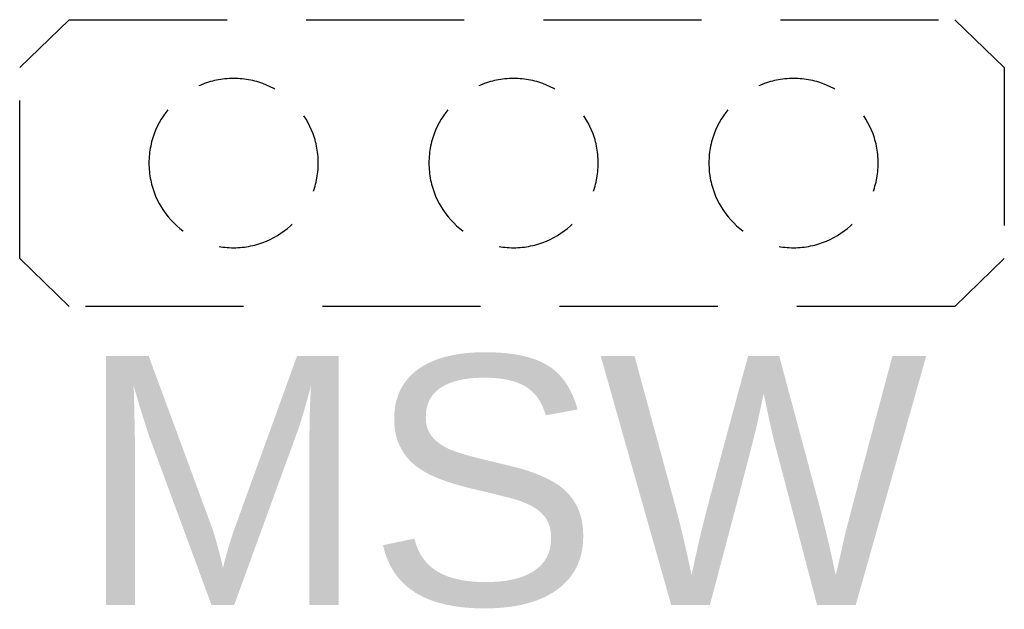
# Model space of a CAD drawing. Header units: millimetres. Extents: x -70539 to 23478, y -51814 to 44720.
# Tile 5 of 256: x -70140 to -69761, y 29527 to 29755. Entities that reach past the tile are written whole.
import ezdxf

# ---------------------------------------------------------------- set-up
doc = ezdxf.new("R2010")
doc.units = ezdxf.units.MM
doc.linetypes.add('DASHED', pattern=[19.05, 12.7, -6.35])
doc.layers.add('_E_wyrownawcza 2', color=10, linetype='DASHED', lineweight=25)
doc.styles.add('Arial', font='arial.ttf', dxfattribs={"height": 14.752994})

# ---------------------------------------------------------------- blocks, each defined once
blk = doc.blocks.new('_E_MSW')
at = {"layer": '_E_wyrownawcza 2'}
for p, q in [((149054.785, -25445.186), (149050.818, -25449.026)), ((149125.943, -25445.186), (149129.91, -25449.026)), ((149054.785, -25468.226), (149050.818, -25464.386)), ((149125.943, -25468.226), (149129.91, -25464.386))]:
    blk.add_line(p, q, dxfattribs=at)
for points in [[(149125.943, -25445.186), (149054.785, -25445.186)], [(149050.818, -25449.026), (149050.818, -25464.386)], [(149129.91, -25464.386), (149129.91, -25449.026)], [(149054.785, -25468.226), (149125.943, -25468.226)]]:
    blk.add_lwpolyline(points, dxfattribs=at)
at = {"layer": '_E_wyrownawcza 2', "ltscale": 0.5}
for centre in [(149068.004, -25456.706), (149090.492, -25456.706), (149112.981, -25456.706)]:
    blk.add_circle(centre, 6.8, dxfattribs=at)
at = {"layer": '_E_wyrownawcza 2', "linetype": 'Continuous', "ltscale": 0.5, "style": 'Arial', "flags": 4}
for tag, p in [('OBWÓD', (149134.919, -25460.161)), ('ROZDZ.', (149119.583, -25484.421)), ('LP', (149041.715, -25485.397))]:
    blk.add_attdef(tag, p, '', height=12, dxfattribs=at)

msp = doc.modelspace()

# ---------------------------------------------------------------- block references
at = {"layer": '_E_wyrownawcza 2'}
ref = msp.add_blockref('_E_MSW', (-785584.12, -92492.84, 0), dxfattribs=dict(at, xscale=-4.800000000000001, yscale=4.800000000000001, zscale=4.800000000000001, rotation=179.9999999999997))
ref.add_attrib('LP', 'MSW', (-70117.9, 29528.97, 0), dxfattribs={"linetype": 'Continuous', "ltscale": 0.5, "height": 96, "style": 'Arial'})

doc.saveas('drawing.dxf')
